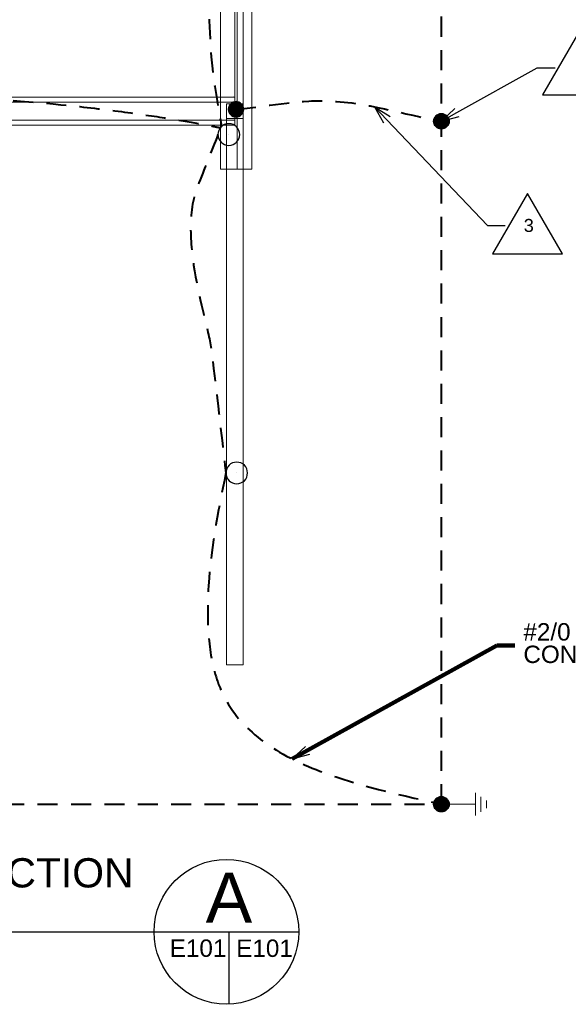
# Model space of a CAD drawing. Header units: inches. Extents: x -2066 to 3484, y -1008 to 3502.
# Tile 5 of 11: x 423 to 726, y 316 to 861. Entities that reach past the tile are written whole.
import ezdxf
from ezdxf.enums import TextEntityAlignment as Align

# ---------------------------------------------------------------- set-up
doc = ezdxf.new("R2010")
doc.units = ezdxf.units.IN
doc.header["$LTSCALE"] = 25
doc.header["$MEASUREMENT"] = 0
doc.linetypes.add('DGN Style 2', pattern=[0.737877, 0.442726, -0.295151])
for name, color, linetype, lineweight in [('E-ANNO-TEXT', 7, 'Continuous', 0), ('E-DETL-TEXT', 3, 'Continuous', 0), ('E-GRND-CIRC', 4, 'Continuous', 40), ('Imports in Famil', 7, 'Continuous', 0), ('Level 23', 7, 'Continuous', 0), ('Level 44', 7, 'Continuous', 0), ('SC Text', 7, 'Continuous', 0), ('SE Terminal', 7, 'Continuous', 0), ('Struct Stick Sym', 7, 'Continuous', 0), ('Structural Stiff', 7, 'Continuous', 0)]:
    doc.layers.add(name, color=color, linetype=linetype, lineweight=lineweight)
doc.styles.add('Notes_0', font='arial.ttf')
doc.styles.add('Title Block - General', font='arial.ttf', dxfattribs={"height": 0.12})
doc.dimstyles.new('EAST', dxfattribs={"dimtxt": 9.8425, "dimasz": 9.8425, "dimexe": 4.92125, "dimexo": 4.92125, "dimgap": 4.92125, "dimtad": 1, "dimdec": 0, "dimzin": 11, "dimdsep": 46, "dimlunit": 3, "dimtxsty": 'Notes_0', "dimblk": 'TerminatorOpen_0.5', "dimcen": 0.09, "dimclrd": 1, "dimadec": 4, "dimazin": 3, "dimtfac": 1, "dimtdec": 0, "dimtofl": 0, "dimtmove": 0, "dimatfit": 1, "dimldrblk": 'TerminatorOpen_0.5', "dimfxl": 1, "dimfrac": 2, "dimtolj": 1, "dimtzin": 11, "dimlwd": 30, "dimarcsym": 0})

# ---------------------------------------------------------------- blocks, each defined once
blk = doc.blocks.new('GROUND')
at = {"layer": 'E-DETL-TEXT', "linetype": 'Continuous'}
for p, q in [((0, 0), (0, -0.37525)), ((0.124875, -0.37525), (-0.125125, -0.37525)), ((0.083375, -0.437625), (-0.0835, -0.437625)), ((0.041625, -0.500125), (-0.04175, -0.500125))]:
    blk.add_line(p, q, dxfattribs=at)
blk = doc.blocks.new('TerminatorOpen_0.5')
at = {"color": 0, "linetype": 'ByBlock', "lineweight": -2}
for q in [(-1, 0.25), (-1, 0), (-1, -0.25)]:
    blk.add_line((0, 0), q, dxfattribs=at)
blk = doc.blocks.new('FACE_1')
at = {"layer": 'Imports in Famil', "color": 6, "linetype": 'Continuous', "lineweight": 0}
blk.add_3dface([(-61.1875, -157.196875, -7.125), (-61.1875, -157.196875, -16), (-61.1875, 168.803125, -16), (-61.1875, 168.803125, -7.125)], dxfattribs=at)

msp = doc.modelspace()

# ---------------------------------------------------------------- linework, layer by layer
at = {"layer": 'E-ANNO-TEXT', "color": 2, "lineweight": 30}
for p, q in [((97.56, 356.37, 100.58), (577.43, 356.37, 100.58)), ((538.72, 356.37, 100.58), (538.72, 316.27, 100.58))]:
    msp.add_line(p, q, dxfattribs=at)
msp.add_circle((537.41, 356.37, 100.58), 40.02, dxfattribs=at)
at = {"layer": 'E-GRND-CIRC', "linetype": 'DGN Style 2'}
for p, q in [((656.3, 426.86, 109.99), (656.3, 1409.27, 109.99)), ((-28.15, 426.86, 109.99), (656.3, 426.86, 109.99))]:
    msp.add_line(p, q, dxfattribs=at)
at = {"layer": 'E-GRND-CIRC', "linetype": 'Continuous'}
for p, q in [((542.72, 806.89, 156), (538.64, 810.98, 156)), ((543.06, 806.91, 156), (538.65, 811.32, 156)), ((543.38, 806.94, 156), (538.69, 811.63, 156)), ((543.68, 807, 156), (538.75, 811.93, 156)), ((543.95, 807.08, 156), (538.83, 812.21, 156)), ((544.22, 807.17, 156), (538.92, 812.47, 156)), ((544.46, 807.27, 156), (539.02, 812.72, 156)), ((544.7, 807.39, 156), (539.14, 812.95, 156)), ((544.92, 807.52, 156), (539.27, 813.18, 156)), ((545.13, 807.67, 156), (539.41, 813.39, 156)), ((545.33, 807.82, 156), (539.57, 813.59, 156)), ((545.52, 807.98, 156), (539.73, 813.78, 156)), ((545.7, 808.16, 156), (539.91, 813.95, 156)), ((545.87, 808.35, 156), (540.09, 814.12, 156)), ((546.02, 808.54, 156), (540.29, 814.28, 156)), ((546.17, 808.75, 156), (540.5, 814.42, 156)), ((546.3, 808.97, 156), (540.72, 814.56, 156)), ((546.43, 809.2, 156), (540.95, 814.68, 156)), ((546.53, 809.45, 156), (541.19, 814.79, 156)), ((546.63, 809.71, 156), (541.45, 814.88, 156)), ((546.71, 809.98, 156), (541.73, 814.96, 156)), ((546.77, 810.27, 156), (542.02, 815.03, 156)), ((546.82, 810.58, 156), (542.33, 815.07, 156)), ((546.84, 810.91, 156), (542.66, 815.09, 156)), ((546.83, 811.28, 156), (543.02, 815.08, 156)), ((546.78, 811.68, 156), (543.42, 815.03, 156)), ((546.67, 812.14, 156), (543.88, 814.93, 156)), ((546.46, 812.7, 156), (544.45, 814.72, 156)), ((545.8, 813.72, 156), (545.47, 814.05, 156)), ((542.35, 806.91, 156), (538.66, 810.6, 156)), ((541.94, 806.97, 156), (538.72, 810.19, 156)), ((541.46, 807.1, 156), (538.85, 809.71, 156)), ((540.85, 807.36, 156), (539.1, 809.1, 156)), ((652.2, 804.34, 109.42), (656.38, 808.52, 109.42)), ((652.21, 804.71, 109.42), (656.01, 808.51, 109.42)), ((652.22, 804.01, 109.42), (656.71, 808.5, 109.42)), ((652.26, 803.7, 109.42), (657.02, 808.46, 109.42)), ((652.26, 805.11, 109.42), (655.61, 808.46, 109.42)), ((652.33, 803.41, 109.42), (657.31, 808.39, 109.42)), ((652.36, 805.57, 109.42), (655.15, 808.36, 109.42)), ((652.41, 803.14, 109.42), (657.59, 808.31, 109.42)), ((652.5, 802.88, 109.42), (657.84, 808.22, 109.42)), ((652.57, 806.13, 109.42), (654.59, 808.15, 109.42)), ((652.61, 802.63, 109.42), (658.09, 808.11, 109.42)), ((652.73, 802.4, 109.42), (658.32, 807.99, 109.42)), ((652.87, 802.18, 109.42), (658.54, 807.85, 109.42)), ((653.01, 801.97, 109.42), (658.75, 807.71, 109.42)), ((653.17, 801.78, 109.42), (658.94, 807.55, 109.42)), ((653.24, 807.15, 109.42), (653.57, 807.48, 109.42)), ((653.34, 801.59, 109.42), (659.13, 807.38, 109.42)), ((653.52, 801.42, 109.42), (659.31, 807.21, 109.42)), ((653.7, 801.25, 109.42), (659.47, 807.02, 109.42)), ((653.9, 801.1, 109.42), (659.62, 806.82, 109.42)), ((654.12, 800.95, 109.42), (659.77, 806.61, 109.42)), ((654.34, 800.82, 109.42), (659.9, 806.38, 109.42)), ((654.57, 800.71, 109.42), (660.02, 806.15, 109.42)), ((654.82, 800.6, 109.42), (660.12, 805.9, 109.42)), ((655.08, 800.51, 109.42), (660.21, 805.64, 109.42)), ((655.36, 800.43, 109.42), (660.29, 805.36, 109.42)), ((655.66, 800.38, 109.42), (660.35, 805.06, 109.42)), ((655.97, 800.34, 109.42), (660.38, 804.75, 109.42)), ((656.31, 800.33, 109.42), (660.4, 804.41, 109.42)), ((656.69, 800.34, 109.42), (660.38, 804.04, 109.42)), ((657.1, 800.4, 109.42), (660.32, 803.62, 109.42)), ((657.58, 800.53, 109.42), (660.19, 803.14, 109.42)), ((658.19, 800.79, 109.42), (659.93, 802.53, 109.42)), ((652.2, 426.78, 109.42), (656.38, 430.96, 109.42)), ((652.21, 427.14, 109.42), (656.01, 430.95, 109.42)), ((652.22, 426.45, 109.42), (656.71, 430.94, 109.42)), ((652.26, 427.54, 109.42), (655.61, 430.9, 109.42)), ((652.26, 426.14, 109.42), (657.02, 430.89, 109.42)), ((652.33, 425.85, 109.42), (657.31, 430.83, 109.42)), ((652.36, 428, 109.42), (655.15, 430.79, 109.42)), ((652.41, 425.57, 109.42), (657.59, 430.75, 109.42)), ((652.5, 425.31, 109.42), (657.84, 430.65, 109.42)), ((652.57, 428.57, 109.42), (654.59, 430.58, 109.42)), ((652.61, 425.07, 109.42), (658.09, 430.55, 109.42)), ((652.73, 424.84, 109.42), (658.32, 430.42, 109.42)), ((652.87, 424.62, 109.42), (658.54, 430.29, 109.42)), ((653.01, 424.41, 109.42), (658.75, 430.14, 109.42)), ((653.17, 424.21, 109.42), (658.94, 429.99, 109.42)), ((653.24, 429.59, 109.42), (653.57, 429.92, 109.42)), ((653.34, 424.03, 109.42), (659.13, 429.82, 109.42)), ((653.52, 423.85, 109.42), (659.31, 429.64, 109.42)), ((653.7, 423.69, 109.42), (659.47, 429.45, 109.42)), ((653.9, 423.53, 109.42), (659.62, 429.25, 109.42)), ((654.12, 423.39, 109.42), (659.77, 429.04, 109.42)), ((654.34, 423.26, 109.42), (659.9, 428.82, 109.42)), ((654.57, 423.14, 109.42), (660.02, 428.58, 109.42)), ((654.82, 423.04, 109.42), (660.12, 428.34, 109.42)), ((655.08, 422.94, 109.42), (660.21, 428.07, 109.42)), ((655.36, 422.87, 109.42), (660.29, 427.8, 109.42)), ((655.66, 422.81, 109.42), (660.35, 427.5, 109.42)), ((655.97, 422.77, 109.42), (660.38, 427.18, 109.42)), ((656.31, 422.76, 109.42), (660.4, 426.84, 109.42)), ((656.69, 422.78, 109.42), (660.38, 426.47, 109.42)), ((657.1, 422.84, 109.42), (660.32, 426.06, 109.42)), ((657.58, 422.97, 109.42), (660.19, 425.58, 109.42)), ((658.19, 423.22, 109.42), (659.93, 424.97, 109.42))]:
    msp.add_line(p, q, dxfattribs=at)
at = {"layer": 'E-GRND-CIRC', "linetype": 'Continuous', "extrusion": (0, 0, -1)}
msp.add_circle((-542.74, 810.99, -156), 4.1, dxfattribs=at)
at = {"layer": 'E-GRND-CIRC', "linetype": 'Continuous'}
for centre in [(656.3, 804.42, 109.42), (656.3, 426.86, 109.42)]:
    msp.add_circle(centre, 4.1, dxfattribs=at)
at = {"layer": 'E-GRND-CIRC', "color": 4, "linetype": 'Continuous', "lineweight": 30, "extrusion": (0, 0, -1)}
for centre in [(-538.74, 797.03, -157.33), (-543.09, 609.96, -67.54)]:
    msp.add_circle(centre, 6, dxfattribs=at)
at = {"layer": 'E-GRND-CIRC', "linetype": 'DGN Style 2'}
for points, knots in [([(534.74, 1026.42, 156), (533.21, 1015.08, 156), (531.68, 1003.73, 156), (530.15, 992.38, 156), (528.16, 977.55, 156), (527.94, 962.53, 156), (527.5, 947.57, 156), (526.76, 922.75, 156), (526.79, 897.9, 156), (527.5, 873.08, 156), (528, 855.45, 156), (528.44, 837.7, 156), (531.47, 820.32, 156), (532.56, 814.05, 156), (533.65, 807.77, 156), (534.74, 801.5, 156)], [0, 0, 0, 0, 0.152173, 0.152173, 0.152173, 0.351004, 0.351004, 0.351004, 0.680996, 0.680996, 0.680996, 0.915352, 0.915352, 0.915352, 1, 1, 1, 1]), ([(542.74, 810.99, 156), (559.01, 812.56, 156), (576.82, 816.05, 160.69), (591.55, 815.68, 156), (615.65, 815.09, 148.33), (634.72, 808.18, 125.33), (656.3, 804.42, 109.99)], [0, 0, 0, 0, 0.379347, 0.379347, 0.379347, 1, 1, 1, 1]), ([(532.74, 797.03, 156), (528.99, 787.51, 156), (525.24, 778, 156), (521.49, 768.49, 156), (510.15, 739.7, 156), (527.24, 694.47, 168.37), (529.39, 676, 156), (531.96, 653.99, 141.26), (534.53, 631.97, 97.03), (537.09, 609.96, 67.54)], [0, 0, 0, 0, 0.130981, 0.130981, 0.130981, 0.527387, 0.527387, 0.527387, 1, 1, 1, 1])]:
    msp.add_open_spline(points, degree=3, knots=knots, dxfattribs=at)
msp.add_open_spline([(308.87, 817.63), (428.56, 823.25), (534.07, 800.8, 157.33), (534.07, 800.8, 157.33)], degree=3, dxfattribs=at)
msp.add_spline([(537.09, 609.96, 67.54), (527.29, 543.21, 67.54), (533.11, 493.09, 67.54), (656.3, 426.86, 109.99)], degree=3, dxfattribs=at)
at = {"layer": 'Level 23', "color": 2, "linetype": 'Continuous', "lineweight": 0, "extrusion": (1, 7.57919e-16, 1.99161e-16), "elevation": 537.41, "flags": 128}
msp.add_lwpolyline([(813.96, 0), (813.96, 117.33), (805.96, 117.33), (777.96, 117.33), (777.96, 137), (503.96, 10.67), (503.96, 0), (813.96, 0)], close=True, dxfattribs=at)
at = {"layer": 'Level 23', "color": 2, "linetype": 'Continuous', "lineweight": 0, "elevation": 117.33, "flags": 128}
msp.add_lwpolyline([(546.74, 813.96), (546.74, 777.96), (537.41, 777.96), (537.41, 805.96), (537.41, 813.96), (546.74, 813.96)], close=True, dxfattribs=at)
at = {"layer": 'Level 23', "color": 2, "linetype": 'Continuous', "lineweight": 0, "extrusion": (1, 7.51067e-16, 1.97361e-16), "elevation": 546.74, "flags": 128}
msp.add_lwpolyline([(813.96, 0), (503.96, 0), (503.96, 10.67), (777.96, 137), (777.96, 117.33), (813.96, 117.33), (813.96, 0)], close=True, dxfattribs=at)
at = {"layer": 'Level 23', "color": 2, "linetype": 'Continuous', "lineweight": 0}
for points in [[(546.74, 503.96), (546.74, 813.96), (537.41, 813.96), (537.41, 503.96)], [(546.74, 813.96), (546.74, 813.96, 117.33), (537.41, 813.96, 117.33), (537.41, 813.96)], [(546.74, 777.96, 137), (546.74, 503.96, 10.67), (537.41, 503.96, 10.67), (537.41, 777.96, 137)], [(546.74, 503.96, 10.67), (546.74, 503.96), (537.41, 503.96), (537.41, 503.96, 10.67)]]:
    msp.add_3dface(points, dxfattribs=at)
at = {"layer": 'Level 44', "color": 3, "linetype": 'Continuous', "lineweight": 0, "extrusion": (-2.42028e-16, -1, 0), "elevation": -814.96, "flags": 128}
msp.add_lwpolyline([(61.07, -2), (542.07, -2), (542.07, 0), (61.07, 0), (61.07, -2), (61.07, -2)], close=True, dxfattribs=at)
at = {"layer": 'Level 44', "color": 3, "linetype": 'Continuous', "lineweight": 0, "extrusion": (0, 1, 0), "elevation": 804.96, "flags": 128}
msp.add_lwpolyline([(-542.07, -2), (-61.07, -2), (-61.07, 0), (-542.09, -2), (-542.07, -2), (-542.07, -2)], close=True, dxfattribs=at)
at = {"layer": 'Level 44', "color": 3, "linetype": 'Continuous', "lineweight": 0}
for points in [[(542.07, 817.63), (61.07, 817.63), (61.07, 814.96), (542.07, 814.96)], [(61.07, 804.96, -2), (542.07, 804.96, -2), (542.07, 814.96, -2), (61.07, 814.96, -2)], [(61.07, 802.29), (542.07, 802.29), (542.07, 804.96), (61.07, 804.96)]]:
    msp.add_3dface(points, dxfattribs=at)
at = {"layer": 'SC Text', "color": 1, "linetype": 'Continuous', "lineweight": 30}
for points, elevation in [([(664.9, 809.22), (709.3, 833.97), (719.15, 833.97)], 109.99), ([(626.12, 805.25), (681.75, 746.75), (691.59, 746.75)], 140.29)]:
    msp.add_lwpolyline(points, dxfattribs=dict(at, elevation=elevation))
for points in [[(712.26, 818.97, -28.22), (750.9, 818.97, -28.22), (731.58, 852.43, -28.22)], [(684.62, 731.07, -28.22), (723.25, 731.07, -28.22), (703.93, 764.53, -28.22)]]:
    msp.add_3dface(points, dxfattribs=at)
at = {"layer": 'SE Terminal', "color": 4, "linetype": 'Continuous', "lineweight": 30}
for p, q in [((541.41, 818.29, 144), (541.41, 818.29, 160)), ((538.74, 797.03, 157.33), (538.74, 797.03, 173.33)), ((543.09, 609.96, 67.54), (543.09, 609.96, 83.54))]:
    msp.add_line(p, q, dxfattribs=at)
at = {"layer": 'Struct Stick Sym', "color": 4, "linetype": 'Continuous', "lineweight": 0}
for points in [[(537.41, 777.96, 145), (537.41, 777.96, 137), (546.74, 777.96, 137), (546.74, 777.96, 145)], [(537.41, 503.96, 18.67), (537.41, 503.96, 10.67), (537.41, 777.96, 137), (537.41, 777.96, 145)], [(546.74, 777.96, 145), (546.74, 503.96, 18.67), (537.41, 503.96, 18.67), (537.41, 777.96, 145)], [(546.74, 777.96, 137), (537.41, 777.96, 137), (537.41, 503.96, 10.67), (546.74, 503.96, 10.67)], [(546.74, 777.96, 145), (546.74, 777.96, 137), (546.74, 503.96, 10.67), (546.74, 503.96, 18.67)], [(546.74, 503.96, 18.67), (546.74, 503.96, 10.67), (537.41, 503.96, 10.67), (537.41, 503.96, 18.67)]]:
    msp.add_3dface(points, dxfattribs=at)
at = {"layer": 'Structural Stiff', "color": 4, "linetype": 'Continuous', "lineweight": 0, "flags": 128}
for points, elevation in [([(551.41, 1049.96), (534.07, 1049.96), (534.07, 777.96), (551.41, 777.96), (551.41, 1049.96), (551.41, 1049.96)], 117.33), ([(534.07, 1049.96), (543.41, 1049.96), (543.41, 777.96), (534.07, 777.96), (534.07, 1049.96), (534.07, 1049.96)], 157.33)]:
    msp.add_lwpolyline(points, close=True, dxfattribs=dict(at, elevation=elevation))
at = {"layer": 'Structural Stiff', "color": 4, "linetype": 'Continuous', "lineweight": 0, "extrusion": (1, 0, 0), "elevation": 534.07, "flags": 128}
msp.add_lwpolyline([(1049.96, 117.33), (1049.96, 157.33), (777.96, 157.33), (777.96, 117.33), (1049.96, 117.33), (1049.96, 117.33)], close=True, dxfattribs=at)
at = {"layer": 'Structural Stiff', "color": 4, "linetype": 'Continuous', "lineweight": 0, "extrusion": (0.980581, 0, 0.196116), "elevation": 563.71, "flags": 128}
msp.add_lwpolyline([(1049.96, 47.71), (1049.96, 6.92), (777.96, 6.92), (777.96, 47.71), (1049.96, 47.71), (1049.96, 47.71)], close=True, dxfattribs=at)
at = {"layer": 'Structural Stiff', "color": 4, "linetype": 'Continuous', "lineweight": 0}
msp.add_3dface([(543.41, 777.96, 157.33), (551.41, 777.96, 117.33), (534.07, 777.96, 117.33), (534.07, 777.96, 157.33)], dxfattribs=at)

# ---------------------------------------------------------------- block references
at = {"layer": 'E-DETL-TEXT', "linetype": 'Continuous', "xscale": 50, "yscale": 50, "zscale": 50, "rotation": 90}
msp.add_blockref('GROUND', (656.3, 426.86, 109.99), dxfattribs=at)
at = {"layer": 'Imports in Famil', "color": 6, "linetype": 'Continuous', "lineweight": 0, "extrusion": (0, 0, -1), "xscale": 0.6666666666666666, "yscale": 0.6666666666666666, "zscale": 0.6666666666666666}
msp.add_blockref('FACE_1', (-493.28, 910.09, -117.33), dxfattribs=at)
at = {"layer": 'SC Text', "color": 1, "linetype": 'Continuous', "lineweight": 30, "xscale": 9.8425, "yscale": 9.8425, "zscale": 9.8425}
for p, rotation in [((619.34, 812.39, 140.29), 133.5563088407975), ((656.3, 804.42, 109.99), 209.1399856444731)]:
    msp.add_blockref('TerminatorOpen_0.5', p, dxfattribs=dict(at, rotation=rotation))

# ---------------------------------------------------------------- texts
at = {"layer": 'E-ANNO-TEXT', "color": 7, "lineweight": 30, "style": 'Title Block - General'}
msp.add_text('A', height=27.62, dxfattribs=at).set_placement((525.94, 389.03, 100.58), align=Align.TOP_LEFT)
at = {"layer": 'E-ANNO-TEXT', "color": 7, "lineweight": 30, "insert": (108.31, 417.97, 100.58), "char_height": 16.1695, "width": 405.4734, "attachment_point": 1, "line_spacing_factor": 0.776524, "style": 'Title Block - General'}
msp.add_mtext('\\PTYPICAL LIGHTNING PROTECTION AND GROUNDING PLAN', dxfattribs=at)
at = {"layer": 'E-ANNO-TEXT', "color": 7, "lineweight": 30, "char_height": 9.6, "attachment_point": 1, "line_spacing_factor": 0.6, "style": 'Title Block - General'}
for insert in [(506.06, 352.1, 100.58), (542.83, 352.06, 100.58)]:
    msp.add_mtext('E101\\P', dxfattribs=dict(at, insert=insert))
at = {"layer": 'SC Text', "linetype": 'Continuous', "insert": (701.82, 750.4, 140.29), "char_height": 7.2, "attachment_point": 1, "line_spacing_factor": 0.6, "style": 'Title Block - General'}
msp.add_mtext('3', dxfattribs=at)
at = {"layer": 'SC Text', "linetype": 'DGN Style 2', "insert": (701.64, 526.96, 80.27), "char_height": 9.6, "attachment_point": 1, "line_spacing_factor": 0.776524, "style": 'Title Block - General'}
msp.add_mtext('#2/0 BARE COPPER DOWN\\PCONDUCTOR (TYP)', dxfattribs=at)

# ---------------------------------------------------------------- meshes
at = {"layer": 'Level 23', "color": 2, "linetype": 'Continuous', "lineweight": 0}
mesh = msp.add_polyface(dxfattribs=at)
corners = [(546.74, 813.96, 117.33), (542.07, 813.96, 117.33), (542.07, 913.96, 117.33), (546.74, 913.96, 117.33), (546.74, 813.96, -1), (542.07, 813.96, -1), (546.74, 913.96, -1), (542.07, 913.96, -1)]
mesh.append_faces([[corners[k] for k in face] for face in [(3, 2, 1, 0), (0, 1, 5, 4), (4, 5, 7, 6), (6, 7, 2, 3), (2, 7, 5, 1), (0, 4, 6, 3)]], dxfattribs={"color": 2})
mesh = msp.add_polyface(dxfattribs=at)
corners = [(537.41, 813.96, 117.33), (537.41, 813.96), (537.41, 813.96, -1), (537.41, 805.96, -1), (537.41, 805.96, 117.33), (546.74, 813.96, 117.33), (546.74, 813.96), (546.74, 813.96, -1), (546.74, 805.96, -1), (546.74, 805.96, 117.33)]
mesh.append_faces([[corners[k] for k in face] for face in [(0, 4, 9, 5), (4, 3, 8, 9), (3, 2, 7, 8)]], dxfattribs={"color": 2})
mesh.append_faces([[corners[k] for k in face] for face in [(3, 1, 2), (1, 4, 0)]], dxfattribs={"vtx0": -1, "color": 2})
mesh.append_faces([[corners[k] for k in face] for face in [(4, 1, 3)]], dxfattribs={"vtx0": -1, "vtx1": -1, "color": 2})
mesh.append_faces([[corners[k] for k in face] for face in [(2, 1, 6, 7)]], dxfattribs={"vtx1": -1, "color": 2})
mesh.append_faces([[corners[k] for k in face] for face in [(9, 8, 6)]], dxfattribs={"vtx1": -1, "vtx2": -1, "color": 2})
mesh.append_faces([[corners[k] for k in face] for face in [(8, 7, 6), (6, 5, 9)]], dxfattribs={"vtx2": -1, "color": 2})
mesh.append_faces([[corners[k] for k in face] for face in [(1, 0, 5, 6)]], dxfattribs={"vtx3": -1, "color": 2})
mesh = msp.add_polyface(dxfattribs=at)
corners = [(537.41, 777.96, 117.33), (546.74, 777.96, 117.33), (546.74, 777.96, 137), (537.41, 777.96, 137), (537.41, 813.96, 117.33), (546.74, 813.96, 117.33), (546.74, 813.96, 137), (537.41, 813.96, 137)]
mesh.append_faces([[corners[k] for k in face] for face in [(1, 2, 3, 0), (4, 7, 6, 5), (0, 3, 7, 4), (3, 2, 6, 7), (2, 1, 5, 6), (1, 0, 4, 5)]], dxfattribs={"color": 2})

# ---------------------------------------------------------------- leaders
at = {"layer": 'SC Text', "color": 1, "linetype": 'Continuous', "lineweight": 30, "annotation_type": 0, "has_hookline": 1, "hookline_direction": 0, "text_width": 171.66}
msp.add_leader([(573.71, 451.91, 80.27), (687.02, 514.62, 80.27), (696.86, 514.62, 80.27)], dimstyle='EAST', override={"dimtad": 0, "dimclrd": 0, "dimlwd": 65534}, dxfattribs=at)

doc.saveas('drawing.dxf')
